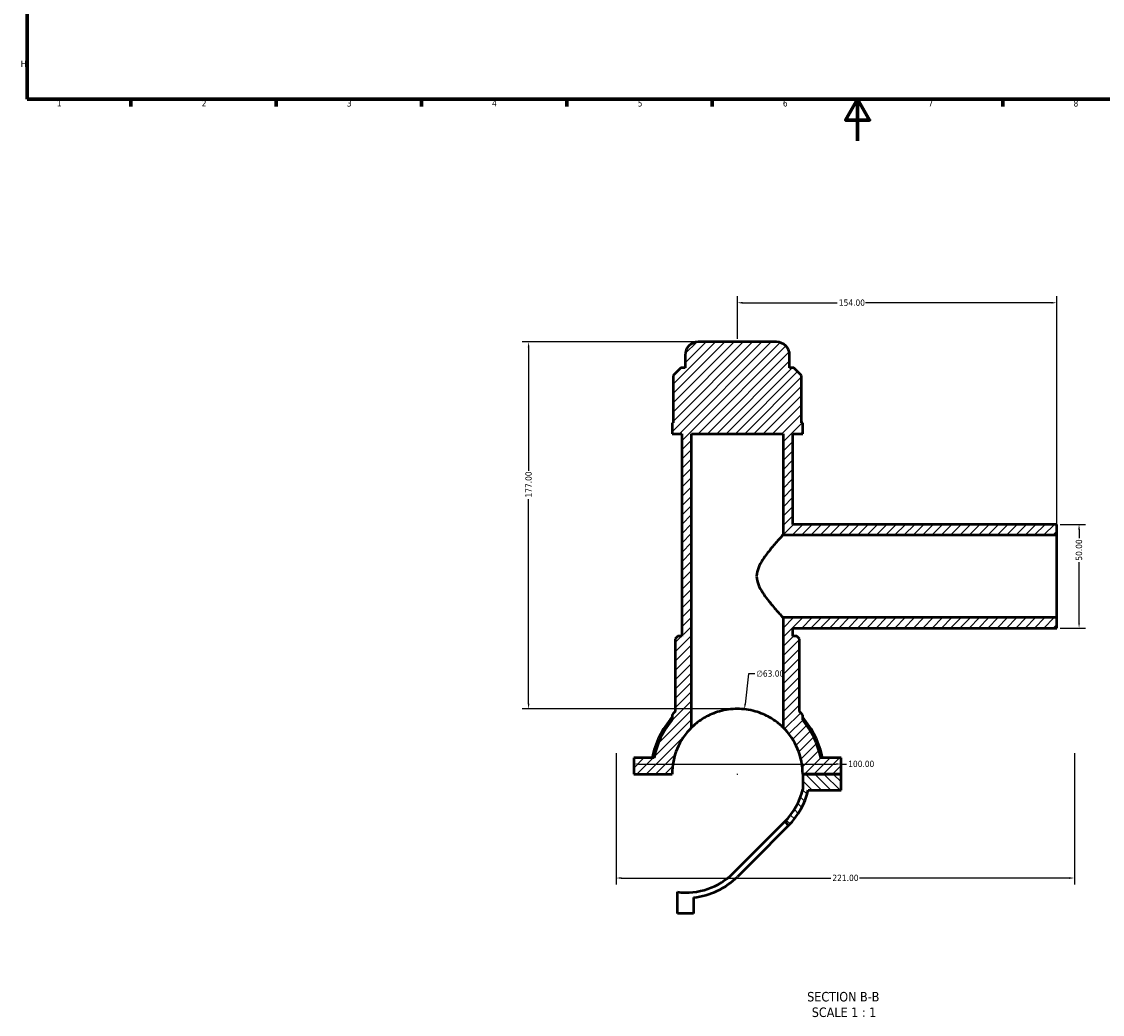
# Model space of a CAD drawing. Header units: millimetres. Extents: x 0 to 898, y -421 to 990.
# Tile 1 of 6: x 17 to 539, y -421 to 57. Entities that reach past the tile are written whole.
import ezdxf

# ---------------------------------------------------------------- set-up
doc = ezdxf.new("R2010")
doc.units = ezdxf.units.MM
for name, color, linetype, lineweight in [('Border (ANSI)', 7, 'Continuous', 70), ('Dimension (ANSI)', 7, 'Continuous', 25), ('Hatch (ANSI)', 7, 'Continuous', 18), ('Symbol (ANSI)', 7, 'Continuous', 25), ('Visible (ANSI)', 7, 'Continuous', 50)]:
    doc.layers.add(name, color=color, linetype=linetype, lineweight=lineweight)
doc.styles.add('Label Text (ANSI)', font='tahoma.ttf')
doc.styles.add('Note Text (ANSI)', font='tahoma.ttf')
doc.dimstyles.new('Default - mm (ANSI)', dxfattribs={"dimtxt": 3.048, "dimasz": 2.5, "dimexe": 3.175, "dimexo": 1.6002, "dimgap": 0.8, "dimtad": 0, "dimtoh": 1, "dimrnd": 1e-08, "dimzin": 4, "dimdsep": 46, "dimtxsty": 'Note Text (ANSI)', "dimcen": 0.09, "dimdle": 10, "dimclrd": 256, "dimclre": 256, "dimclrt": 256, "dimadec": 1, "dimazin": 1, "dimtfac": 1, "dimtofl": 0, "dimtmove": 0, "dimatfit": 3, "dimfxl": 1, "dimtolj": 1, "dimtzin": 4, "dimlwd": -1, "dimlwe": -1, "dimarcsym": 0})

# ---------------------------------------------------------------- blocks, each defined once
blk = doc.blocks.new('Borders Default Border')
at = {"layer": 'Border (ANSI)'}
for p, q in [((70.08, 20), (70.08, 16.55)), ((140.17, 20), (140.17, 16.55)), ((210.25, 20), (210.25, 16.55)), ((280.33, 20), (280.33, 16.55)), ((350.42, 20), (350.42, 16.55)), ((490.58, 20), (490.58, 16.55))]:
    blk.add_line(p, q, dxfattribs=at)
at = {"layer": 'Border (ANSI)', "flags": 128}
for points in [[(20, 20), (20, 574), (821, 574), (821, 20), (20, 20)], [(420.5, 0), (420.5, 20), (414.73, 10), (426.27, 10), (420.5, 20)]]:
    blk.add_lwpolyline(points, dxfattribs=at)
at = {"layer": 'Border (ANSI)', "color": 230, "true_color": 0xff0080, "char_height": 3.05, "attachment_point": 7, "style": 'Note Text (ANSI)'}
for s, insert in [('H', (16.97, 35.6)), ('1', (34.35, 16.55)), ('2', (104.2, 16.55)), ('3', (174.26, 16.49)), ('4', (244.23, 16.55)), ('5', (314.48, 16.49)), ('6', (384.49, 16.49)), ('7', (454.6, 16.55)), ('8', (524.63, 16.48))]:
    blk.add_mtext(s, dxfattribs=dict(at, insert=insert))
blk = doc.blocks.new('*D7')
at = {"layer": 'Defpoints', "color": 0, "transparency": 16777216}
for p in [(365.97, -274.26), (359.09, -336.88)]:
    blk.add_point(p, dxfattribs=at)
at = {"layer": 'Dimension (ANSI)', "transparency": 16777216}
for p, q in [((367.85, -257.14), (366.24, -271.77)), ((370.91, -257.14), (367.85, -257.14)), ((362.44, -305.57), (362.62, -305.57)), ((362.53, -305.66), (362.53, -305.48))]:
    blk.add_line(p, q, dxfattribs=at)
blk.add_solid([(365.83, -271.73), (366.66, -271.82), (365.97, -274.26)], dxfattribs=at)
at = {"layer": 'Dimension (ANSI)', "color": 230, "true_color": 0xff0080, "transparency": 16777216, "insert": (371.71, -255.5), "char_height": 3.048, "attachment_point": 1, "style": 'Note Text (ANSI)'}
blk.add_mtext('\\A1;∅63.00', dxfattribs=at)
blk = doc.blocks.new('*D9')
at = {"layer": 'Defpoints', "color": 0, "transparency": 16777216}
for p in [(343.63, -97.07), (261.87, -274.07), (362.53, -274.07)]:
    blk.add_point(p, dxfattribs=at)
at = {"layer": 'Dimension (ANSI)', "transparency": 16777216}
for p, q in [((342.03, -97.07), (258.69, -97.07)), ((261.87, -99.57), (261.87, -159.23)), ((261.87, -271.57), (261.87, -172.91)), ((360.93, -274.07), (258.69, -274.07))]:
    blk.add_line(p, q, dxfattribs=at)
for points in [[(261.45, -99.57), (262.28, -99.57), (261.87, -97.07)], [(261.45, -271.57), (262.28, -271.57), (261.87, -274.07)]]:
    blk.add_solid(points, dxfattribs=at)
at = {"layer": 'Dimension (ANSI)', "color": 230, "true_color": 0xff0080, "transparency": 16777216, "insert": (260.28, -172.11), "char_height": 3.048, "attachment_point": 1, "rotation": 90, "style": 'Note Text (ANSI)'}
blk.add_mtext('\\A1;177.00', dxfattribs=at)
blk = doc.blocks.new('*D10')
at = {"layer": 'Defpoints', "color": 0, "transparency": 16777216}
for p in [(516.53, -185.07), (516.53, -235.07), (527.31, -235.07)]:
    blk.add_point(p, dxfattribs=at)
at = {"layer": 'Dimension (ANSI)', "transparency": 16777216}
for p, q in [((518.13, -185.07), (530.49, -185.07)), ((527.31, -187.57), (527.31, -191.77)), ((527.31, -232.57), (527.31, -203.37)), ((518.13, -235.07), (530.49, -235.07))]:
    blk.add_line(p, q, dxfattribs=at)
for points in [[(526.89, -187.57), (527.73, -187.57), (527.31, -185.07)], [(526.89, -232.57), (527.73, -232.57), (527.31, -235.07)]]:
    blk.add_solid(points, dxfattribs=at)
at = {"layer": 'Dimension (ANSI)', "color": 230, "true_color": 0xff0080, "transparency": 16777216, "insert": (525.72, -202.57), "char_height": 3.048, "attachment_point": 1, "rotation": 90, "style": 'Note Text (ANSI)'}
blk.add_mtext('\\A1;50.00', dxfattribs=at)
blk = doc.blocks.new('*D11')
at = {"layer": 'Defpoints', "color": 0, "transparency": 16777216}
for p in [(516.53, -78.16), (362.53, -97.07), (516.53, -190.07)]:
    blk.add_point(p, dxfattribs=at)
at = {"layer": 'Dimension (ANSI)', "transparency": 16777216}
for p, q in [((362.53, -95.47), (362.53, -74.99)), ((365.03, -78.16), (410.69, -78.16)), ((514.03, -78.16), (424.37, -78.16)), ((516.53, -188.47), (516.53, -74.99))]:
    blk.add_line(p, q, dxfattribs=at)
for points in [[(365.03, -77.74), (365.03, -78.58), (362.53, -78.16)], [(514.03, -77.74), (514.03, -78.58), (516.53, -78.16)]]:
    blk.add_solid(points, dxfattribs=at)
at = {"layer": 'Dimension (ANSI)', "color": 230, "true_color": 0xff0080, "transparency": 16777216, "insert": (411.49, -76.57), "char_height": 3.048, "attachment_point": 1, "style": 'Note Text (ANSI)'}
blk.add_mtext('\\A1;154.00', dxfattribs=at)
blk = doc.blocks.new('*D12')
at = {"layer": 'Defpoints', "color": 0, "transparency": 16777216}
for p in [(304.03, -293.83), (525.03, -293.83), (525.03, -355.68)]:
    blk.add_point(p, dxfattribs=at)
at = {"layer": 'Dimension (ANSI)', "transparency": 16777216}
for p, q in [((304.03, -295.43), (304.03, -358.85)), ((525.03, -295.43), (525.03, -358.85)), ((306.53, -355.68), (407.57, -355.68)), ((522.53, -355.68), (421.49, -355.68))]:
    blk.add_line(p, q, dxfattribs=at)
for points in [[(306.53, -355.26), (306.53, -356.1), (304.03, -355.68)], [(522.53, -355.26), (522.53, -356.1), (525.03, -355.68)]]:
    blk.add_solid(points, dxfattribs=at)
at = {"layer": 'Dimension (ANSI)', "color": 230, "true_color": 0xff0080, "transparency": 16777216, "insert": (408.37, -354.09), "char_height": 3.048, "attachment_point": 1, "style": 'Note Text (ANSI)'}
blk.add_mtext('\\A1;221.00', dxfattribs=at)
blk = doc.blocks.new('*D13')
at = {"layer": 'Defpoints', "color": 0, "transparency": 16777216}
for p in [(312.53, -300.68), (412.53, -300.68), (412.53, -300.68)]:
    blk.add_point(p, dxfattribs=at)
at = {"layer": 'Dimension (ANSI)', "transparency": 16777216}
for p, q in [((315.03, -300.68), (410.03, -300.68)), ((412.53, -300.68), (415.19, -300.68))]:
    blk.add_line(p, q, dxfattribs=at)
for points in [[(315.03, -300.26), (315.03, -301.1), (312.53, -300.68)], [(410.03, -300.26), (410.03, -301.1), (412.53, -300.68)]]:
    blk.add_solid(points, dxfattribs=at)
at = {"layer": 'Dimension (ANSI)', "color": 230, "true_color": 0xff0080, "transparency": 16777216, "insert": (415.99, -299.09), "char_height": 3.048, "attachment_point": 1, "style": 'Note Text (ANSI)'}
blk.add_mtext('\\A1;100.00', dxfattribs=at)

msp = doc.modelspace()

# ---------------------------------------------------------------- hatches: boundary and pattern name
at = {"layer": 'Hatch (ANSI)'}
h = msp.add_hatch(dxfattribs=at)
h.set_pattern_fill('ANSI31', color=256, scale=25.4, style=0)
h.set_pattern_definition([(45, (0, 0), (-2.245064, 2.245064), [])])
edge = h.paths.add_edge_path()
edge.add_line((312.531, -305.52), (331.031, -305.52))
edge.add_ellipse((362.531, -305.57), major_axis=(-31.5, 0.05), ratio=1, start_angle=314.51795, end_angle=360, ccw=False)
edge.add_line((340.481, -283.075), (340.481, -141.32))
edge.add_line((340.481, -141.32), (384.581, -141.32))
edge.add_line((384.581, -141.32), (384.581, -190.07))
edge.add_line((384.581, -190.07), (516.531, -190.07))
edge.add_line((516.531, -190.07), (516.531, -185.07))
edge.add_line((516.531, -185.07), (389.306, -185.07))
edge.add_line((389.306, -185.07), (389.306, -141.32))
edge.add_line((389.306, -141.32), (394.031, -141.32))
edge.add_line((394.031, -141.32), (394.031, -136.01))
edge.add_line((394.031, -136.01), (393.512, -136.01))
edge.add_line((393.512, -136.01), (393.512, -113.24))
edge.add_line((393.512, -113.24), (389.732, -109.46))
edge.add_line((389.732, -109.46), (387.731, -109.46))
edge.add_line((387.731, -109.46), (387.731, -103.37))
edge.add_ellipse((381.431, -103.37), major_axis=(6.3, 0), ratio=1, start_angle=0, end_angle=90)
edge.add_line((381.431, -97.07), (343.631, -97.07))
edge.add_ellipse((343.631, -103.37), major_axis=(0, 6.3), ratio=1, start_angle=0, end_angle=90)
edge.add_line((337.331, -103.37), (337.331, -109.46))
edge.add_line((337.331, -109.46), (335.33, -109.46))
edge.add_line((335.33, -109.46), (331.55, -113.24))
edge.add_line((331.55, -113.24), (331.55, -136.01))
edge.add_line((331.55, -136.01), (331.031, -136.01))
edge.add_line((331.031, -136.01), (331.031, -141.32))
edge.add_line((331.031, -141.32), (335.756, -141.32))
edge.add_line((335.756, -141.32), (335.756, -238.97))
edge.add_line((335.756, -238.97), (333.866, -238.97))
edge.add_line((333.866, -238.97), (332.606, -240.23))
edge.add_line((332.606, -240.23), (332.606, -275.268))
edge.add_ellipse((362.531, -305.57), major_axis=(-29.925, 30.302), ratio=1, start_angle=0, end_angle=2.72839)
edge.add_spline(control_points=[(331.198, -276.727), (331.145, -276.785), (331.103, -276.852), (331.046, -276.998), (331.031, -277.075), (331.031, -277.154)], knot_values=[-0.0470095, -0.0470095, -0.0470095, -0.0470095, -0.0235048, -0.0235048, 0, 0, 0, 0], degree=3, periodic=0)
edge.add_line((331.031, -277.154), (331.031, -279.405))
edge.add_ellipse((362.531, -305.57), major_axis=(-31.5, 26.166), ratio=1, start_angle=0, end_angle=28.62765)
edge.add_line((322.346, -297.695), (312.531, -297.695))
edge.add_line((312.531, -297.695), (312.531, -305.52))
edge = h.paths.add_edge_path()
edge.add_line((394.031, -305.52), (412.531, -305.52))
edge.add_line((412.531, -305.52), (412.531, -297.695))
edge.add_line((412.531, -297.695), (402.717, -297.695))
edge.add_ellipse((362.531, -305.57), major_axis=(40.186, 7.875), ratio=1, start_angle=0, end_angle=28.62765)
edge.add_line((394.031, -279.405), (394.031, -277.154))
edge.add_ellipse((393.401, -277.154), major_axis=(0.63, 0), ratio=1, start_angle=0, end_angle=42.63058)
edge.add_ellipse((362.531, -305.57), major_axis=(31.334, 28.844), ratio=1, start_angle=0, end_angle=2.72839)
edge.add_line((392.456, -275.268), (392.456, -240.23))
edge.add_line((392.456, -240.23), (391.196, -238.97))
edge.add_line((391.196, -238.97), (389.306, -238.97))
edge.add_line((389.306, -238.97), (389.306, -235.07))
edge.add_line((389.306, -235.07), (516.531, -235.07))
edge.add_line((516.531, -235.07), (516.531, -230.07))
edge.add_line((516.531, -230.07), (384.581, -230.07))
edge.add_line((384.581, -230.07), (384.581, -283.075))
edge.add_ellipse((362.531, -305.57), major_axis=(22.05, 22.495), ratio=1, start_angle=314.51795, end_angle=360, ccw=False)
h = msp.add_hatch(dxfattribs=at)
h.set_pattern_fill('ANSI31', color=256, scale=25.4, angle=90.00021, style=0)
h.set_pattern_definition([(135.0002, (0, 0), (-2.245056, -2.245072), [])])
edge = h.paths.add_edge_path()
edge.add_line((412.531, -305.52), (394.031, -305.52))
edge.add_line((394.031, -305.52), (394.031, -313.047))
edge.add_ellipse((362.531, -305.57), major_axis=(31.5, -7.477), ratio=1, start_angle=328.35226, end_angle=360, ccw=False)
edge.add_line((385.424, -328.463), (387.262, -330.302))
edge.add_ellipse((362.531, -305.57), major_axis=(24.731, -24.731), ratio=1, start_angle=0, end_angle=32.15579)
edge.add_line((396.631, -313.345), (412.531, -313.345))
edge.add_line((412.531, -313.345), (412.531, -305.52))

# ---------------------------------------------------------------- linework, layer by layer
at = {"layer": 'Visible (ANSI)'}
for p, q in [((381.431, -97.07), (343.631, -97.07)), ((337.331, -103.37), (337.331, -109.46)), ((387.731, -109.46), (387.731, -103.37)), ((335.33, -109.46), (331.55, -113.24)), ((331.55, -113.24), (331.55, -136.01)), ((337.331, -109.46), (335.33, -109.46)), ((389.732, -109.46), (387.731, -109.46)), ((393.512, -113.24), (389.732, -109.46)), ((393.512, -136.01), (393.512, -113.24)), ((331.55, -136.01), (331.031, -136.01)), ((331.031, -136.01), (331.031, -141.32)), ((394.031, -136.01), (393.512, -136.01)), ((394.031, -141.32), (394.031, -136.01)), ((331.031, -141.32), (335.756, -141.32)), ((335.756, -141.32), (335.756, -238.97)), ((340.481, -283.075), (340.481, -141.32)), ((340.481, -141.32), (384.581, -141.32)), ((384.581, -141.32), (384.581, -190.07)), ((389.306, -185.07), (389.306, -141.32)), ((389.306, -141.32), (394.031, -141.32)), ((516.531, -185.07), (389.306, -185.07)), ((516.531, -190.07), (516.531, -185.07)), ((384.581, -190.07), (516.531, -190.07)), ((516.531, -230.07), (516.531, -190.07)), ((516.531, -230.07), (384.581, -230.07)), ((384.581, -230.07), (384.581, -283.075)), ((516.531, -235.07), (516.531, -230.07)), ((333.866, -238.97), (332.606, -240.23)), ((335.756, -238.97), (333.866, -238.97)), ((389.306, -238.97), (389.306, -235.07)), ((389.306, -235.07), (516.531, -235.07)), ((391.196, -238.97), (389.306, -238.97)), ((392.456, -240.23), (391.196, -238.97)), ((332.606, -240.23), (332.606, -275.268)), ((392.456, -275.268), (392.456, -240.23)), ((331.031, -277.154), (331.031, -279.405)), ((394.031, -279.405), (394.031, -277.154)), ((322.346, -297.695), (312.531, -297.695)), ((312.531, -297.695), (312.531, -305.52)), ((412.531, -297.695), (402.717, -297.695)), ((412.531, -305.52), (412.531, -297.695)), ((312.531, -305.52), (331.031, -305.52)), ((394.031, -305.52), (412.531, -305.52)), ((412.531, -305.52), (394.031, -305.52)), ((394.031, -305.52), (394.031, -313.047)), ((412.531, -313.345), (412.531, -305.52)), ((396.631, -313.345), (412.531, -313.345)), ((367.605, -346.282), (385.424, -328.463)), ((387.262, -330.302), (369.443, -348.121)), ((385.424, -328.463), (387.262, -330.302)), ((360.693, -353.194), (367.605, -346.282)), ((369.443, -348.121), (362.531, -355.033)), ((333.631, -372.852), (333.631, -362.407)), ((341.456, -365.085), (341.456, -372.852)), ((341.456, -372.852), (333.631, -372.852))]:
    msp.add_line(p, q, dxfattribs=at)
for centre, radius, start, end in [((343.631, -103.37), 6.3, 90, 180), ((381.431, -103.37), 6.3, 0, 90), ((362.531, -305.57), 42.588, 134.64103, 137.36942), ((362.531, -305.57), 42.588, 42.63058, 45.35897), ((362.531, -305.57), 41.769, 138.95096, 169.13259), ((362.531, -305.57), 40.95, 140.28486, 168.91251), ((393.401, -277.154), 0.63, 0, 42.63058), ((362.531, -305.57), 41.769, 10.86741, 41.04904), ((362.531, -305.57), 40.95, 11.08749, 39.71514), ((362.531, -305.57), 31.5, 134.427, 179.90905), ((362.531, -305.57), 31.5, 0.09095, 45.573), ((362.531, -305.57), 32.375, 315, 346.64774), ((362.531, -305.57), 34.975, 315, 347.15579), ((337.8, -330.302), 32.375, 262.60172, 315), ((337.8, -330.302), 34.975, 276.00049, 315)]:
    msp.add_arc(centre, radius, start, end, dxfattribs=at)
for points, knots in [([(384.581, -190.07), (384.581, -190.07), (384.455, -190.209), (383.955, -190.762), (383.582, -191.176), (382.641, -192.231), (382.071, -192.873), (380.819, -194.311), (380.136, -195.106), (378.704, -196.819), (377.898, -197.807), (376.264, -199.929), (375.437, -201.061), (373.91, -203.43), (373.21, -204.663), (372.162, -207.251), (371.816, -208.608), (371.816, -210.07)], [10.1278158, 10.1278158, 10.1278158, 10.1278158, 10.5329382, 10.5329382, 10.9380607, 10.9380607, 11.3431831, 11.3431831, 11.7483056, 11.7483056, 12.1871678, 12.1871678, 12.62603, 12.62603, 13.0648922, 13.0648922, 13.5037544, 13.5037544, 13.5037544, 13.5037544]), ([(371.816, -210.07), (371.816, -211.533), (372.162, -212.89), (373.21, -215.478), (373.91, -216.71), (375.437, -219.08), (376.264, -220.212), (377.898, -222.334), (378.704, -223.322), (380.136, -225.035), (380.819, -225.83), (382.071, -227.268), (382.641, -227.91), (383.582, -228.965), (383.955, -229.379), (384.455, -229.932), (384.581, -230.07), (384.581, -230.07)], [0, 0, 0, 0, 0.4388622, 0.4388622, 0.8777244, 0.8777244, 1.3165866, 1.3165866, 1.7554488, 1.7554488, 2.1605713, 2.1605713, 2.5656937, 2.5656937, 2.9708161, 2.9708161, 3.3759386, 3.3759386, 3.3759386, 3.3759386]), ([(384.581, -283.075), (384.581, -283.075), (384.434, -282.928), (383.848, -282.375), (383.409, -281.971), (382.274, -281.014), (381.577, -280.461), (379.981, -279.327), (379.081, -278.746), (377.179, -277.662), (376.107, -277.117), (373.753, -276.109), (372.471, -275.647), (369.766, -274.88), (368.341, -274.576), (365.444, -274.171), (363.971, -274.07), (361.091, -274.07), (359.619, -274.171), (356.721, -274.576), (355.296, -274.88), (352.591, -275.647), (351.309, -276.109), (348.955, -277.117), (347.884, -277.662), (345.981, -278.746), (345.082, -279.327), (343.485, -280.461), (342.788, -281.014), (341.654, -281.971), (341.215, -282.375), (340.628, -282.928), (340.481, -283.075), (340.481, -283.075)], [6.9610523, 6.9610523, 6.9610523, 6.9610523, 7.3992451, 7.3992451, 7.837438, 7.837438, 8.2756308, 8.2756308, 8.7138236, 8.7138236, 9.1457623, 9.1457623, 9.577701, 9.577701, 10.0096397, 10.0096397, 10.4415784, 10.4415784, 10.8735171, 10.8735171, 11.3054558, 11.3054558, 11.7373945, 11.7373945, 12.1693332, 12.1693332, 12.607526, 12.607526, 13.0457189, 13.0457189, 13.4839117, 13.4839117, 13.9221045, 13.9221045, 13.9221045, 13.9221045]), ([(331.198, -276.727), (331.145, -276.785), (331.103, -276.852), (331.046, -276.998), (331.031, -277.075), (331.031, -277.154)], [-0.047009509, -0.047009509, -0.047009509, -0.047009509, -0.023504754, -0.023504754, 0, 0, 0, 0])]:
    msp.add_open_spline(points, degree=3, knots=knots, dxfattribs=at)

# ---------------------------------------------------------------- block references
msp.add_blockref('Borders Default Border', (0, 0))

# ---------------------------------------------------------------- texts
at = {"layer": 'Symbol (ANSI)', "char_height": 4.572, "attachment_point": 7, "style": 'Label Text (ANSI)'}
for s, insert in [('SECTION B-B', (396.203, -415.306)), ('SCALE 1 : 1', (398.426, -422.819))]:
    msp.add_mtext(s, dxfattribs=dict(at, insert=insert))

# ---------------------------------------------------------------- dimensions: what is measured, and where the dimension line sits
at = {"layer": 'Dimension (ANSI)'}
for base, p1, p2, angle, override, picture, middle in [((516.531, -78.161), (362.531, -97.07), (516.531, -190.07), 180, {"dimtoh": 0, "dimdec": 2, "dimtp": 0, "dimtm": 0, "dimtdec": 2, "dimatfit": 1}, '*D11', (417.531, -78.161)), ((261.866, -274.071), (343.631, -97.07), (362.531, -274.071), 90, {"dimtoh": 0, "dimdec": 2, "dimtp": 0, "dimtm": 0, "dimtdec": 2, "dimatfit": 1}, '*D9', (261.866, -166.071)), ((527.311, -235.07), (516.531, -185.07), (516.531, -235.07), 90, {"dimtoh": 0, "dimdec": 2, "dimtp": 0, "dimtm": 0, "dimtdec": 2, "dimatfit": 1}, '*D10', (527.311, -197.57)), ((525.031, -355.679), (304.031, -293.831), (525.031, -293.831), 180, {"dimtoh": 0, "dimdec": 2, "dimtp": 0, "dimtm": 0, "dimtdec": 2, "dimatfit": 1}, '*D12', (414.531, -355.679)), ((412.531, -300.681), (312.531, -300.681), (412.531, -300.681), 180, {"dimtoh": 0, "dimdec": 2, "dimse1": 1, "dimse2": 1, "dimtp": 0, "dimtm": 0, "dimtdec": 2, "dimatfit": 2}, '*D13', (422.031, -300.681))]:
    dim = msp.add_linear_dim(base=base, p1=p1, p2=p2, angle=angle, dimstyle='Default - mm (ANSI)', override=override, dxfattribs=at)
    dim.commit()
    dim.dimension.update_dxf_attribs({"geometry": picture, "text_midpoint": middle, "dimtype": 160})
dim = msp.add_diameter_dim_2p(p1=(359.093, -336.884), p2=(365.97, -274.259), dimstyle='Default - mm (ANSI)', override={"dimtih": 1, "dimdec": 2, "dimlfac": 0.999983, "dimtp": 0, "dimtm": 0, "dimtdec": 2}, dxfattribs=at)
dim.commit()
dim.dimension.update_dxf_attribs({"geometry": '*D7', "text_midpoint": (378.41, -257.144), "dimtype": 163})

doc.saveas('drawing.dxf')
